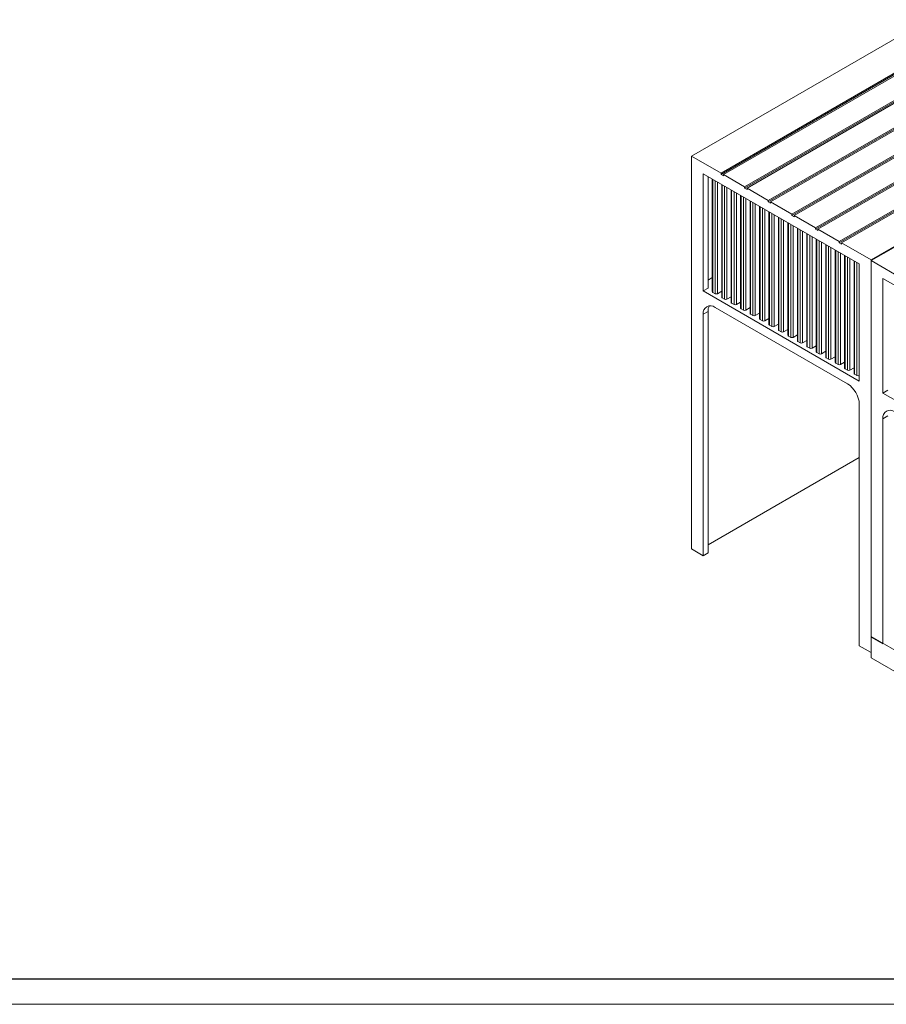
# Model space of a CAD drawing. Header units: millimetres. Extents: x 0 to 1189, y 0 to 841.
# Tile 9 of 16: x 672 to 844, y 0 to 196. Entities that reach past the tile are written whole.
import ezdxf

# ---------------------------------------------------------------- set-up
doc = ezdxf.new("R2010")
doc.units = ezdxf.units.MM
doc.layers.add('FORMATO', color=7, linetype='Continuous')

msp = doc.modelspace()

# ---------------------------------------------------------------- linework, layer by layer
at = {"color": 7, "linetype": 'Continuous', "lineweight": 15}
for p, q in [((852.5924, 196.3737), (805.4519, 169.1601)), ((858.4849, 192.972), (811.3445, 165.7584)), ((858.4849, 192.6998), (811.3445, 165.4862)), ((858.9563, 192.6999), (811.8159, 165.4863)), ((863.199, 190.2506), (816.0585, 163.037)), ((863.199, 189.9785), (816.0585, 162.7649)), ((863.6704, 189.9785), (816.5299, 162.7649)), ((867.913, 187.5293), (820.7726, 160.3157)), ((867.913, 187.2571), (820.7726, 160.0435)), ((868.3844, 187.2571), (821.244, 160.0435)), ((872.6271, 184.8079), (825.4866, 157.5943)), ((872.6271, 184.5357), (825.4866, 157.3221)), ((873.0985, 184.5358), (825.958, 157.3222)), ((877.3411, 182.0866), (830.2007, 154.873)), ((877.3411, 181.8144), (830.2007, 154.6008)), ((877.8125, 181.8144), (830.6721, 154.6008)), ((882.0552, 179.3652), (834.9147, 152.1516)), ((882.0552, 179.093), (834.9147, 151.8794)), ((882.5266, 179.0931), (835.3861, 151.8795)), ((888.4191, 175.6914), (841.2787, 148.4778)), ((888.4191, 175.5281), (841.2787, 148.3145)), ((805.4519, 90.8266), (805.4519, 169.1601)), ((805.4519, 169.1601), (811.3445, 165.7584)), ((807.809, 142.2689), (807.809, 165.622)), ((807.809, 165.622), (838.9217, 147.661)), ((808.7518, 142.8132), (808.7518, 165.0777)), ((811.3445, 165.7584), (811.3445, 165.4862)), ((811.3445, 165.4862), (811.8159, 165.2141)), ((811.8159, 165.2141), (811.8159, 165.4863)), ((811.8159, 165.4863), (816.0585, 163.037)), ((809.5969, 164.5898), (809.5969, 142.1328)), ((809.6946, 164.5334), (809.6946, 141.9968)), ((810.166, 141.7246), (810.166, 164.2613)), ((810.6374, 163.9892), (810.6374, 141.7246)), ((811.4826, 163.5012), (811.4826, 141.0443)), ((811.5802, 163.4449), (811.5802, 140.9082)), ((812.0516, 140.6361), (812.0516, 163.1728)), ((816.0585, 163.037), (816.0585, 162.7649)), ((812.523, 162.9006), (812.523, 140.6361)), ((813.3682, 162.4127), (813.3682, 139.9558)), ((813.4658, 162.3563), (813.4658, 139.8197)), ((813.9372, 139.5475), (813.9372, 162.0842)), ((814.4086, 161.8121), (814.4086, 139.5476)), ((815.2538, 161.3242), (815.2538, 138.8672)), ((815.3514, 161.2678), (815.3514, 138.7311)), ((816.0585, 162.7649), (816.5299, 162.4927)), ((816.5299, 162.4927), (816.5299, 162.7649)), ((816.5299, 162.7649), (820.7726, 160.3157)), ((815.8228, 138.459), (815.8228, 160.9957)), ((816.2942, 160.7235), (816.2942, 138.459)), ((817.1394, 160.2356), (817.1394, 137.7787)), ((817.237, 160.1793), (817.237, 137.6426)), ((817.7084, 137.3705), (817.7084, 159.9071)), ((818.1799, 159.635), (818.1799, 137.3705)), ((819.025, 159.1471), (819.025, 136.6901)), ((819.1227, 159.0907), (819.1227, 136.5541)), ((820.7726, 160.3157), (820.7726, 160.0435)), ((820.7726, 160.0435), (821.244, 159.7714)), ((821.244, 159.7714), (821.244, 160.0435)), ((821.244, 160.0435), (825.4866, 157.5943)), ((819.5941, 136.2819), (819.5941, 158.8186)), ((820.0655, 158.5464), (820.0655, 136.2819)), ((820.9106, 158.0585), (820.9106, 135.6016)), ((821.0083, 158.0022), (821.0083, 135.4655)), ((821.4797, 135.1934), (821.4797, 157.73)), ((821.9511, 157.4579), (821.9511, 135.1934)), ((825.4866, 157.5943), (825.4866, 157.3221)), ((825.4866, 157.3221), (825.958, 157.05)), ((825.958, 157.05), (825.958, 157.3222)), ((825.958, 157.3222), (830.2007, 154.873)), ((822.7963, 156.97), (822.7963, 134.513)), ((822.8939, 156.9136), (822.8939, 134.377)), ((823.3653, 134.1048), (823.3653, 156.6415)), ((823.8367, 156.3694), (823.8367, 134.1048)), ((824.6819, 155.8814), (824.6819, 133.4245)), ((824.7795, 155.8251), (824.7795, 133.2884)), ((825.2509, 133.0163), (825.2509, 155.5529)), ((825.7223, 155.2808), (825.7223, 133.0163)), ((826.5675, 154.7929), (826.5675, 132.3359)), ((826.6651, 154.7365), (826.6651, 132.1999)), ((827.1365, 131.9277), (827.1365, 154.4644)), ((827.608, 154.1923), (827.608, 131.9277)), ((828.4531, 153.7044), (828.4531, 131.2474)), ((828.5508, 153.648), (828.5508, 131.1113)), ((829.0222, 130.8392), (829.0222, 153.3759)), ((830.2007, 154.873), (830.2007, 154.6008)), ((830.2007, 154.6008), (830.6721, 154.3286)), ((830.6721, 154.3286), (830.6721, 154.6008)), ((830.6721, 154.6008), (834.9147, 152.1516)), ((829.4936, 153.1037), (829.4936, 130.8392)), ((830.3387, 152.6158), (830.3387, 130.1589)), ((830.4364, 152.5594), (830.4364, 130.0228)), ((830.9078, 129.7507), (830.9078, 152.2873)), ((831.3792, 152.0152), (831.3792, 129.7507)), ((832.2244, 151.5273), (832.2244, 129.0703)), ((832.322, 151.4709), (832.322, 128.9342)), ((834.9147, 152.1516), (834.9147, 151.8794)), ((834.9147, 151.8794), (835.3861, 151.6073)), ((835.3861, 151.8795), (841.2787, 148.4778)), ((835.3861, 151.6073), (835.3861, 151.8795)), ((832.7934, 128.6621), (832.7934, 151.1988)), ((833.2648, 150.9266), (833.2648, 128.6621)), ((834.11, 150.4387), (834.11, 127.9818)), ((834.2076, 150.3824), (834.2076, 127.8457)), ((834.679, 127.5736), (834.679, 150.1102)), ((835.1504, 149.8381), (835.1504, 127.5736)), ((835.9956, 149.3502), (835.9956, 126.8932)), ((836.0932, 149.2938), (836.0932, 126.7572)), ((836.5646, 126.485), (836.5646, 149.0217)), ((837.036, 148.7495), (837.036, 126.485)), ((837.8812, 148.2616), (837.8812, 125.8047)), ((837.9788, 148.2053), (837.9788, 125.6686)), ((838.4502, 125.3965), (838.4502, 147.9331)), ((838.9217, 147.661), (838.9217, 124.3079)), ((841.2787, 148.4778), (841.2787, 70.1443)), ((841.2787, 148.3145), (841.2787, 73.2471)), ((847.8783, 144.5046), (841.2787, 148.3145)), ((809.5969, 144.9339), (808.7518, 144.446)), ((872.25, 128.2577), (843.6357, 144.7763)), ((843.6357, 121.9132), (843.6357, 144.7763)), ((808.7518, 142.8132), (807.809, 142.2689)), ((838.9217, 124.3079), (807.809, 142.2689)), ((809.6946, 141.9968), (810.166, 141.7246)), ((810.6374, 141.7246), (811.4826, 142.2126)), ((811.5802, 140.9082), (812.0516, 140.6361)), ((812.523, 140.6361), (813.3682, 141.124)), ((813.4658, 139.8197), (813.9372, 139.5475)), ((814.4086, 139.5476), (815.2538, 140.0355)), ((808.7518, 138.1861), (807.809, 137.6418)), ((807.809, 89.4659), (807.809, 137.6418)), ((808.7518, 90.0102), (808.7518, 138.1861)), ((836.5646, 123.7634), (810.166, 139.003)), ((815.3514, 138.7311), (815.8228, 138.459)), ((816.2942, 138.459), (817.1394, 138.9469)), ((817.237, 137.6426), (817.7084, 137.3705)), ((818.1799, 137.3705), (819.025, 137.8584)), ((819.1227, 136.5541), (819.5941, 136.2819)), ((820.0655, 136.2819), (820.9107, 136.7698)), ((821.9511, 135.1934), (822.7963, 135.6813)), ((821.0083, 135.4655), (821.4797, 135.1934)), ((822.8939, 134.377), (823.3653, 134.1048)), ((823.8367, 134.1048), (824.6819, 134.5927)), ((824.7795, 133.2884), (825.2509, 133.0163)), ((825.7223, 133.0163), (826.5675, 133.5042)), ((826.6651, 132.1999), (827.1365, 131.9277)), ((827.608, 131.9277), (828.4531, 132.4157)), ((828.5508, 131.1113), (829.0222, 130.8392)), ((829.4936, 130.8392), (830.3387, 131.3271)), ((830.4364, 130.0228), (830.9078, 129.7507)), ((831.3792, 129.7507), (832.2244, 130.2386)), ((832.322, 128.9342), (832.7934, 128.6621)), ((833.2648, 128.6621), (834.11, 129.15)), ((834.2076, 127.8457), (834.679, 127.5736)), ((835.1504, 127.5736), (835.9956, 128.0615)), ((836.0932, 126.7572), (836.5646, 126.485)), ((837.036, 126.485), (837.8812, 126.9729)), ((837.9788, 125.6686), (838.4502, 125.3965)), ((843.6357, 121.9132), (844.5785, 122.4575)), ((872.25, 105.3945), (843.6357, 121.9132)), ((838.9217, 119.6809), (838.9217, 71.505)), ((844.5785, 117.3405), (843.6357, 116.7962)), ((843.6357, 71.8865), (843.6357, 116.7962)), ((838.9217, 109.0597), (808.7518, 91.643)), ((807.809, 89.4659), (805.4519, 90.8266)), ((808.7518, 90.0102), (807.809, 89.4659)), ((841.2787, 69.11), (841.2787, 73.356)), ((841.2787, 73.356), (939.8022, 16.4796)), ((843.6357, 71.8865), (841.2787, 73.2471)), ((841.2787, 70.1443), (838.9217, 71.505)), ((939.8022, 12.2336), (841.2787, 69.11))]:
    msp.add_line(p, q, dxfattribs=at)
for centre, radius, start, end in [((809.7638, 142.1495), 0.1677, 185.703423, 245.615966), ((810.4017, 142.1795), 0.5123, 242.60953, 297.392072), ((811.6494, 141.061), 0.1677, 185.703283, 245.616107), ((812.2873, 141.091), 0.5123, 242.609607, 297.391933), ((813.535, 139.9724), 0.1677, 185.703564, 245.615826), ((814.1729, 140.0025), 0.5123, 242.609616, 297.391863), ((809.2459, 137.8749), 1.4557, 50.796799, 189.214008), ((810.7868, 138.2762), 2.037, 149.10053, 182.534057), ((815.4207, 138.8839), 0.1677, 185.70365, 245.615883), ((816.0585, 138.9139), 0.5123, 242.609598, 297.392004), ((817.3063, 137.7953), 0.1677, 185.703478, 245.615769), ((817.9441, 137.8254), 0.5123, 242.609616, 297.391863), ((819.1919, 136.7068), 0.1677, 185.702916, 245.616331), ((819.8298, 136.7368), 0.5123, 242.609462, 297.39214), ((821.0775, 135.6182), 0.1677, 185.703506, 245.616026), ((821.7154, 135.6483), 0.5123, 242.609535, 297.391943), ((822.9631, 134.5297), 0.1677, 185.703877, 245.615941), ((823.601, 134.5597), 0.5123, 242.609696, 297.391783), ((824.8487, 133.4412), 0.1677, 185.703877, 245.615941), ((825.4866, 133.4712), 0.5123, 242.609696, 297.391783), ((826.7344, 132.3526), 0.1677, 185.703423, 245.615824), ((827.3722, 132.3826), 0.5123, 242.609696, 297.391783), ((828.62, 131.2641), 0.1677, 185.703423, 245.615824), ((829.2579, 131.2941), 0.5123, 242.609388, 297.392337), ((830.5056, 130.1755), 0.1677, 185.703135, 245.616111), ((831.1435, 130.2056), 0.5123, 242.609535, 297.391943), ((832.3912, 129.087), 0.1677, 185.70241, 245.616837), ((833.0291, 129.117), 0.5123, 242.609535, 297.391943), ((834.2768, 127.9984), 0.1677, 185.703877, 245.615941), ((834.9147, 128.0285), 0.5123, 242.609696, 297.391783), ((836.1624, 126.9099), 0.1677, 185.701725, 245.617521), ((836.8003, 126.9399), 0.5123, 242.608965, 297.392514), ((838.0481, 125.8213), 0.1677, 185.701725, 245.617521), ((833.8043, 119.448), 5.1227, 2.605542, 57.394459), ((838.6859, 125.8514), 0.5123, 242.608965, 297.392514), ((845.0726, 117.0293), 1.4557, 50.796678, 189.214)]:
    msp.add_arc(centre, radius, start, end, dxfattribs=at)
at = {"layer": 'FORMATO'}
msp.add_line((1181.5245, 5), (22.5245, 5), dxfattribs=at)
at = {"layer": 'FORMATO', "lineweight": 0}
msp.add_line((0, 0), (1189, 0), dxfattribs=at)

doc.saveas('drawing.dxf')
